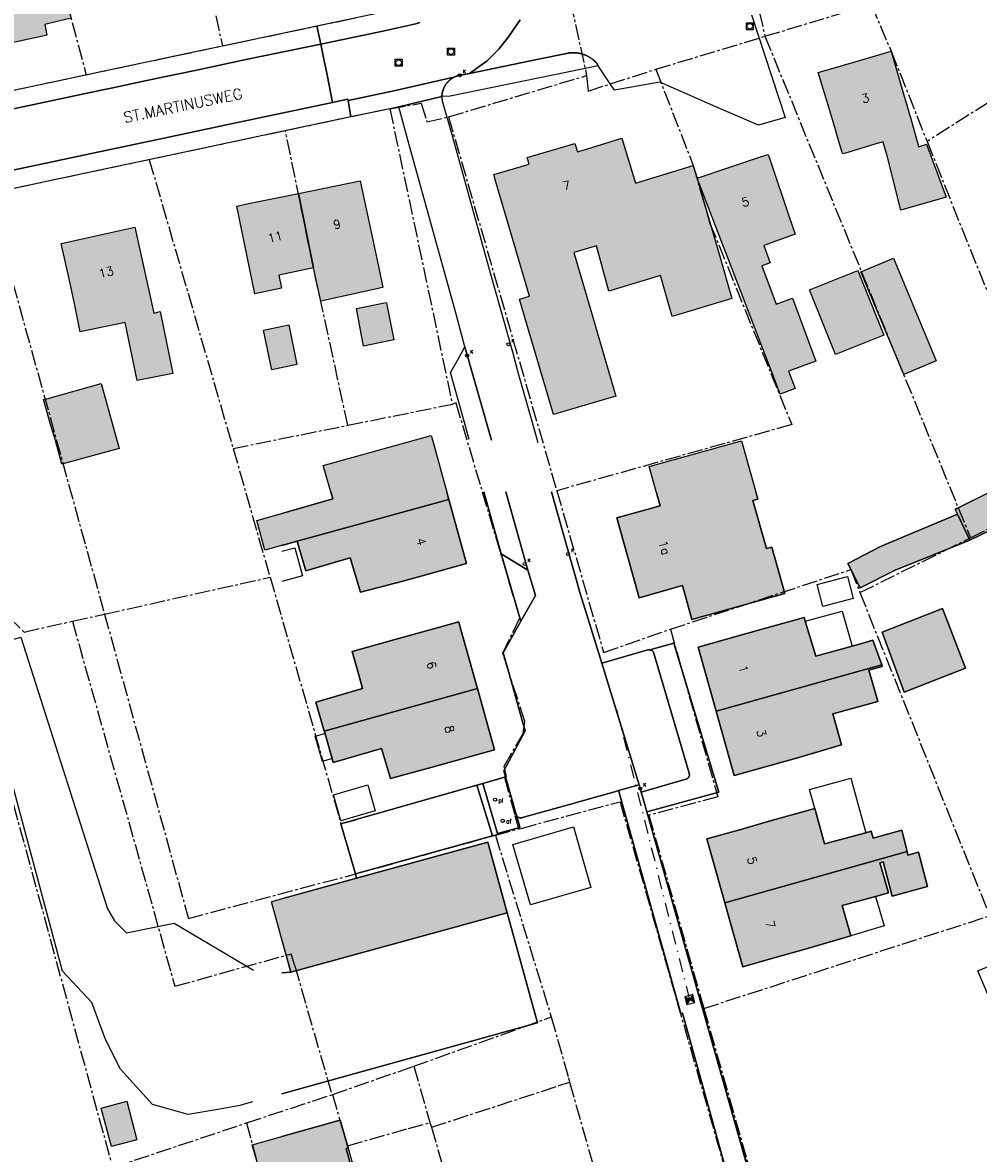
# Model space of a CAD drawing. Header units: metres. Extents: x 202952 to 203755, y 348959 to 349702.
# Tile 16 of 91: x 203096 to 203184, y 349399 to 349503. Entities that reach past the tile are written whole.
import ezdxf
from ezdxf.enums import TextEntityAlignment as Align

# ---------------------------------------------------------------- set-up
doc = ezdxf.new("R2010")
doc.units = ezdxf.units.M
doc.linetypes.add('1-200 CENTER', pattern=[4.28625, 2.8575, -0.47625, 0.47625, -0.47625])
doc.linetypes.add('1-200 DASHDOT', pattern=[2.54, 1.27, -0.635, 0, -0.635])
for name, color, linetype in [('bgt.onbegroeidterreindeel', 252, 'Continuous'), ('PH-BEST-AFVALBAK', 4, 'Continuous'), ('PH-BEST-BEBOUWING', 1, 'Continuous'), ('PH-BEST-BEBOUWING-ARCERING', 254, 'Continuous'), ('PH-BEST-BEGROEIIING', 252, 'Continuous'), ('PH-BEST-HUISNUMMER', 7, 'Continuous'), ('PH-BEST-KADASTRALE-GRENS', 240, '1-200 CENTER'), ('PH-BEST-KOLK', 8, 'Continuous'), ('PH-BEST-PAAL', 6, 'Continuous'), ('PH-BEST-PUT-HANDHAVEN', 84, 'Continuous'), ('PH-BEST-RIO-HANDHAVEN-GEMENGD', 44, '1-200 DASHDOT'), ('PH-BEST-STRAATNAAM-RIOLERING', 7, 'Continuous'), ('PH-BEST-WEGDEEL', 254, 'Continuous')]:
    doc.layers.add(name, color=color, linetype=linetype)
doc.styles.add('RDL_MAATVOERING', font='romans.shx')
doc.styles.add('ROMANS', font='romans.shx')

# ---------------------------------------------------------------- blocks, each defined once
blk = doc.blocks.new('*U35')
blk.add_circle((0, 0), 0.142)
at = {"ltscale": 0.05, "style": 'ROMANS'}
blk.add_text('K', height=0.3, dxfattribs=at).set_placement((0.28, 0.19))
blk = doc.blocks.new('Afvalbak')
blk.add_circle((0, 0), 0.15)
at = {"style": 'RDL_MAATVOERING'}
blk.add_text('af', height=0.4, dxfattribs=at).set_placement((0.3, -0.25))
blk = doc.blocks.new('Afzetpaal')
blk.add_circle((0, 0), 0.15)
at = {"style": 'RDL_MAATVOERING'}
blk.add_text('pl', height=0.4, dxfattribs=at).set_placement((0.3, -0.25))
blk = doc.blocks.new('Putdeksel')
for p, q in [((-0.32, 0.32), (0.32, 0.32)), ((-0.32, -0.32), (-0.32, 0.32)), ((0.32, 0.32), (0.32, -0.32)), ((0.32, -0.32), (-0.32, -0.32))]:
    blk.add_line(p, q)
blk.add_circle((0, 0), 0.26)
blk = doc.blocks.new('*U12')
h = blk.add_hatch(color=256)
h.paths.add_polyline_path([(0, 0), (-0.375, 0.375), (-0.375, -0.375)])
h.paths.add_polyline_path([(0.375, 0.375), (0, 0), (0.375, -0.375)])
for p, q in [((-0.375, -0.375), (0.375, 0.375)), ((-0.375, 0.375), (0.375, -0.375))]:
    blk.add_line(p, q)
blk.add_lwpolyline([(-0.375, -0.375), (0.375, -0.375), (0.375, 0.375), (-0.375, 0.375)], close=True)

msp = doc.modelspace()

# ---------------------------------------------------------------- hatches: boundary and pattern name
at = {"layer": 'PH-BEST-BEBOUWING-ARCERING'}
for points in [[(203089.16, 349506.41), (203088.81, 349508.01), (203089.15, 349508.08), (203088.67, 349510.22), (203088.37, 349511.58), (203092.37, 349512.44), (203093.1, 349509.23), (203096.11, 349509.88), (203098.72, 349510.45), (203100.49, 349503.78), (203100.11, 349503.69), (203098.05, 349503.22), (203098.26, 349502.22), (203097.72, 349502.1), (203090.42, 349500.54)], [(203175.6, 349492.36), (203175.14, 349492.22), (203172.13, 349491.32), (203171.87, 349491.24), (203171.83, 349491.38), (203171.52, 349492.39), (203171.2, 349493.46), (203171.04, 349493.99), (203170.91, 349494.42), (203170.74, 349495), (203170.51, 349495.75), (203169.6, 349498.77), (203173.84, 349500), (203176.36, 349500.73), (203176.55, 349500.06), (203176.57, 349500), (203177.07, 349498.27), (203177.47, 349496.89), (203177.77, 349495.86), (203178.03, 349494.97), (203178.13, 349494.61), (203178.84, 349492.06), (203178.88, 349491.9), (203179.61, 349492.13), (203181.45, 349487.24), (203177.26, 349486.05), (203175.98, 349491.07), (203175.64, 349492.2)], [(203139.76, 349488.75), (203139.6, 349489.33), (203142.86, 349490.29), (203142.68, 349490.9), (203147.1, 349492.2), (203147.34, 349491.44), (203148.17, 349491.69), (203151.44, 349492.69), (203152.7, 349488.55), (203158.04, 349490.18), (203158.4, 349488.99), (203159.15, 349486.42), (203160.47, 349481.89), (203161.6, 349477.87), (203156.08, 349476.2), (203155.02, 349480), (203150.23, 349478.56), (203149.08, 349482.73), (203146.99, 349482.13), (203148.5, 349476.97), (203150.87, 349468.84), (203145.11, 349467.15), (203145.05, 349467.34), (203143.52, 349472.56), (203142.48, 349476.11), (203141.98, 349477.8), (203142.9, 349478.07)], [(203158.4, 349488.99), (203164.27, 349490.96), (203164.97, 349491.2), (203165.15, 349490.66), (203165.18, 349490.56), (203166.88, 349485.51), (203167.46, 349483.83), (203164.57, 349482.77), (203165.17, 349481.16), (203164.4, 349480.88), (203165.71, 349477.34), (203167.22, 349477.9), (203169.38, 349472.08), (203166.86, 349471.16), (203167.46, 349469.55), (203166.08, 349469.01), (203165.47, 349470.64), (203161.15, 349481.87), (203160.97, 349482.33), (203159.33, 349486.58)], [(203122.93, 349480.7), (203121.52, 349487.59), (203127.22, 349488.75), (203128.98, 349480.56), (203129.34, 349478.87), (203123.59, 349477.63)], [(203117.02, 349480.54), (203115.82, 349486.42), (203116.89, 349486.64), (203121.52, 349487.59), (203122.93, 349480.7), (203119.71, 349480.02), (203119.97, 349478.83), (203117.48, 349478.3)], [(203100.88, 349477.1), (203100.31, 349479.68), (203099.58, 349482.96), (203101.67, 349483.42), (203106.38, 349484.47), (203107.68, 349478.61), (203108.15, 349476.51), (203108.72, 349476.65), (203109.89, 349470.94), (203106.62, 349470.27), (203105.51, 349475.66), (203101.34, 349474.79)], [(203176.57, 349481.59), (203180.52, 349472.11), (203177.51, 349470.85), (203173.56, 349480.34)], [(203168.8, 349478.66), (203173.27, 349480.46), (203175.68, 349474.49), (203171.2, 349472.69)], [(203126.9, 349476.94), (203129.33, 349477.43), (203129.66, 349477.5), (203129.73, 349477.13), (203130.36, 349474.04), (203127.55, 349473.47)], [(203121.39, 349471.76), (203119.05, 349471.28), (203118.3, 349474.94), (203120.63, 349475.42)], [(203097.94, 349468.52), (203098.24, 349468.59), (203103.27, 349470), (203104.94, 349464), (203099.65, 349462.53), (203099.04, 349464.72), (203098.6, 349466.2)], [(203133.91, 349464.8), (203133.8, 349465.2), (203123.81, 349462.43), (203124.71, 349459.34), (203120.62, 349458.16), (203117.69, 349457.34), (203118.43, 349454.6), (203121.42, 349455.41), (203135.43, 349459.28)], [(203163.54, 349459.18), (203164.02, 349459.31), (203162.52, 349464.7), (203153.97, 349462.32), (203154.98, 349458.69), (203150.99, 349457.58), (203153.04, 349450.19), (203157.05, 349451.31), (203157.92, 349448.19), (203166.5, 349450.58), (203165.31, 349454.87), (203164.82, 349454.73)], [(203192.03, 349460.77), (203191.16, 349462.64), (203185.89, 349460.17), (203182.42, 349458.43), (203182.27, 349458.36), (203182.48, 349457.92), (203183.62, 349455.52), (203192.47, 349459.79)], [(203183.62, 349455.52), (203182.48, 349457.92), (203175.36, 349454.93), (203172.34, 349453.35), (203173.48, 349451.1), (203176.73, 349452.74)], [(203160.16, 349439.69), (203158.5, 349445.63), (203164.28, 349447.24), (203168.29, 349448.37), (203168.4, 349448.02), (203169.37, 349444.8), (203173.63, 349445.96), (203174.65, 349446.25), (203175.48, 349443.97)], [(203167.6, 349435.36), (203161.82, 349433.75), (203160.41, 349438.79), (203160.16, 349439.69), (203175.48, 349443.97), (203175.52, 349443.84), (203174.3, 349443.5), (203175.03, 349440.93), (203175.13, 349440.59), (203170.94, 349439.45), (203171.75, 349436.57)], [(203139.05, 349427.57), (203126.9, 349424.24), (203119.29, 349422.15), (203119.02, 349422.07), (203120.81, 349415.56), (203140.84, 349421.06)], [(203104.22, 349399.43), (203103.27, 349402.99), (203105.64, 349403.62), (203106.59, 349400.06)], [(203126.78, 349396.22), (203125.93, 349399.26), (203126.12, 349399.31), (203125.37, 349401.87), (203125.27, 349401.84), (203117.24, 349399.6), (203117.88, 349397.34), (203125.77, 349368.42), (203133.01, 349341.93), (203134.65, 349336.16), (203140.15, 349337.72), (203142.35, 349338.35), (203142.53, 349338.4), (203140.32, 349346.04), (203140.7, 349346.18), (203139.36, 349353.41), (203138.09, 349358.95), (203137.74, 349358.89), (203134.4, 349370.71), (203132.99, 349375.76), (203129.77, 349386.81), (203129.43, 349386.72)]]:
    msp.add_hatch(color=256, dxfattribs=at).paths.add_polyline_path(points)
msp.add_hatch(color=256, dxfattribs=at).paths.add_polyline_path([(203131.29, 349451.76), (203127.25, 349450.72), (203126.32, 349453.87), (203122.22, 349452.68), (203121.45, 349455.31), (203121.42, 349455.41), (203135.43, 349459.28), (203137.07, 349453.36)], flags=17)
h = msp.add_hatch(color=256, dxfattribs=at)
h.paths.add_polyline_path([(203167.6, 349435.36), (203161.82, 349433.75), (203160.41, 349438.79), (203160.16, 349439.69), (203175.48, 349443.97), (203175.52, 349443.84), (203174.3, 349443.5), (203175.03, 349440.93), (203175.13, 349440.59), (203170.94, 349439.45), (203171.75, 349436.57)], flags=16)
h.paths.add_polyline_path([(203181.09, 349449.18), (203183.23, 349443.67), (203177.55, 349441.47), (203175.52, 349447.02)], flags=17)
h = msp.add_hatch(color=256, dxfattribs=at)
h.paths.add_polyline_path([(203123.91, 349437.84), (203123.12, 349440.53), (203127.46, 349441.79), (203126.98, 349443.48), (203126.49, 349445.21), (203130.57, 349446.36), (203136.35, 349447.97), (203136.49, 349447.47), (203137.93, 349442.31), (203138.08, 349441.8)], flags=17)
h.paths.add_polyline_path([(203133.88, 349434.51), (203130.03, 349433.47), (203129.2, 349436.26), (203124.75, 349434.96), (203123.92, 349437.82), (203123.91, 349437.84), (203138.08, 349441.8), (203139.66, 349436.12)], flags=16)
h = msp.add_hatch(color=256, dxfattribs=at)
h.paths.add_polyline_path([(203160.97, 349421.97), (203159.3, 349427.88), (203162.22, 349428.7), (203165.07, 349429.51), (203169.28, 349430.7), (203169.43, 349430.15), (203170.19, 349427.42), (203174.02, 349428.45), (203174.51, 349428.59), (203174.68, 349427.96), (203177.33, 349428.7), (203177.82, 349426.73)], flags=16)
h.paths.add_polyline_path([(203177.82, 349426.73), (203177.9, 349426.39), (203178.87, 349426.66), (203179.7, 349423.48), (203176.45, 349422.58), (203175.62, 349425.77), (203175.31, 349425.68), (203175.61, 349424.62), (203176.09, 349422.88), (203174.91, 349422.56), (203171.81, 349421.71), (203172.61, 349418.92), (203168.41, 349417.69), (203164.97, 349416.72), (203162.64, 349416.06), (203161.5, 349420.1), (203160.97, 349421.97)], flags=17)

# ---------------------------------------------------------------- linework, layer by layer
at = {"layer": 'bgt.onbegroeidterreindeel'}
for points in [[(203138.67, 349460), (203140.29, 349454.25), (203142.01, 349448.32), (203142.11, 349448.03), (203140.45, 349445.09), (203140.97, 349443.28), (203142.23, 349438.85), (203142.51, 349437.89), (203140.52, 349434.17), (203140.58, 349433.95), (203140.68, 349433.61), (203138.59, 349433.02), (203138.03, 349432.86), (203125.46, 349429.27), (203126.79, 349424.64), (203126.9, 349424.24), (203120, 349422.34)], [(203124.52, 349460), (203124.71, 349459.34), (203120.62, 349458.16), (203120, 349457.98)], [(203120, 349455.03), (203121.42, 349455.41), (203121.45, 349455.31), (203122.22, 349452.68), (203126.32, 349453.87), (203127.25, 349450.72), (203131.29, 349451.76), (203137.07, 349453.36), (203135.43, 349459.28), (203135.24, 349460)], [(203163.47, 349396.11), (203158.89, 349412.21), (203154.82, 349426.6), (203153.75, 349430.38), (203160.42, 349432.21), (203156.24, 349445.99), (203154.04, 349445.38), (203154, 349445.38), (203153.97, 349445.38), (203153.94, 349445.38), (203153.9, 349445.38), (203153.87, 349445.37), (203153.84, 349445.37), (203149.58, 349444.14), (203148.05, 349449.09), (203147.56, 349450.68), (203147.22, 349451.9), (203146.67, 349453.85), (203144.94, 349460)], [(203154.61, 349460), (203154.98, 349458.69), (203150.99, 349457.58), (203153.04, 349450.19), (203157.05, 349451.31), (203157.92, 349448.19), (203166.5, 349450.58), (203165.31, 349454.87), (203164.82, 349454.73), (203163.54, 349459.18), (203164.02, 349459.31), (203163.83, 349460)], [(203185.55, 349460), (203182.42, 349458.43), (203182.27, 349458.36), (203182.48, 349457.92), (203175.36, 349454.93), (203172.34, 349453.35), (203173.48, 349451.1), (203176.73, 349452.74), (203183.62, 349455.52), (203192.47, 349459.79), (203192.38, 349460)], [(203120, 349404.31), (203143.64, 349410.86), (203140.84, 349421.06), (203139.05, 349427.57), (203126.9, 349424.24), (203126.79, 349424.64), (203139.48, 349428.16), (203139.59, 349428.19), (203139.74, 349428.23), (203139.97, 349428.29), (203139.95, 349428.37), (203142.01, 349428.94), (203141.9, 349429.33), (203141.87, 349429.43), (203141.66, 349430.15), (203141.67, 349430.12), (203141.68, 349430.1), (203141.69, 349430.07), (203141.71, 349430.04), (203141.72, 349430.01), (203141.74, 349429.99), (203141.76, 349429.96), (203141.78, 349429.94), (203141.8, 349429.92), (203141.83, 349429.9), (203141.85, 349429.88), (203141.88, 349429.87), (203141.91, 349429.86), (203141.94, 349429.85), (203141.97, 349429.84), (203142, 349429.83), (203142.03, 349429.82), (203142.06, 349429.82), (203142.09, 349429.82), (203142.12, 349429.82), (203142.15, 349429.83), (203142.18, 349429.83), (203142.21, 349429.84), (203142.24, 349429.85), (203146.6, 349431.08), (203149.42, 349431.87), (203150.68, 349432.22), (203151.14, 349432.35), (203151.22, 349432.06), (203151.96, 349429.39), (203156.89, 349411.73), (203157.05, 349411.76), (203159.26, 349403.78), (203166.39, 349377.95)], [(203120, 349418.51), (203120.81, 349415.56), (203120, 349415.49)], [(203126.78, 349396.22), (203125.93, 349399.26), (203126.12, 349399.31), (203125.37, 349401.87), (203125.27, 349401.84), (203120, 349400.37)]]:
    msp.add_lwpolyline(points, dxfattribs=at)
for points in [[(203160.16, 349439.69), (203160.41, 349438.79), (203161.82, 349433.75), (203167.6, 349435.36), (203171.75, 349436.57), (203170.94, 349439.45), (203175.13, 349440.59), (203175.03, 349440.93), (203174.3, 349443.5), (203175.52, 349443.84), (203175.48, 349443.97), (203174.65, 349446.25), (203173.63, 349445.96), (203169.37, 349444.8), (203168.4, 349448.02), (203168.29, 349448.37), (203164.28, 349447.24), (203158.5, 349445.63), (203160.16, 349439.69)], [(203181.09, 349449.18), (203175.52, 349447.02), (203177.55, 349441.47), (203183.23, 349443.67), (203181.09, 349449.18)], [(203123.91, 349437.84), (203123.92, 349437.82), (203124.75, 349434.96), (203129.2, 349436.26), (203130.03, 349433.47), (203133.88, 349434.51), (203139.66, 349436.12), (203138.08, 349441.8), (203137.93, 349442.31), (203136.49, 349447.47), (203136.35, 349447.97), (203130.57, 349446.36), (203126.49, 349445.21), (203126.98, 349443.48), (203127.46, 349441.79), (203123.12, 349440.53), (203123.91, 349437.84)], [(203160.97, 349421.97), (203161.5, 349420.1), (203162.64, 349416.06), (203164.97, 349416.72), (203168.41, 349417.69), (203172.61, 349418.92), (203171.81, 349421.71), (203174.91, 349422.56), (203176.09, 349422.88), (203175.61, 349424.62), (203175.31, 349425.68), (203175.62, 349425.77), (203176.45, 349422.58), (203179.7, 349423.48), (203178.87, 349426.66), (203177.9, 349426.39), (203177.82, 349426.73), (203177.33, 349428.7), (203174.68, 349427.96), (203174.51, 349428.59), (203174.02, 349428.45), (203170.19, 349427.42), (203169.43, 349430.15), (203169.28, 349430.7), (203165.07, 349429.51), (203162.22, 349428.7), (203159.3, 349427.88), (203160.97, 349421.97)]]:
    msp.add_lwpolyline(points, close=True, dxfattribs=at)
at = {"layer": 'PH-BEST-BEBOUWING'}
for points in [[(203089.16, 349506.41), (203088.81, 349508.01), (203089.15, 349508.08), (203088.67, 349510.22), (203088.37, 349511.58), (203092.37, 349512.44), (203093.1, 349509.23), (203096.11, 349509.88), (203098.72, 349510.45), (203100.49, 349503.78), (203100.11, 349503.69), (203098.05, 349503.22), (203098.26, 349502.22), (203097.72, 349502.1), (203090.42, 349500.54), (203089.16, 349506.41)], [(203175.6, 349492.36), (203175.14, 349492.22), (203172.13, 349491.32), (203171.87, 349491.24), (203171.83, 349491.38), (203171.52, 349492.39), (203171.2, 349493.46), (203171.04, 349493.99), (203170.91, 349494.42), (203170.74, 349495), (203170.51, 349495.75), (203169.6, 349498.77), (203173.84, 349500), (203176.36, 349500.73), (203176.55, 349500.06), (203176.57, 349500), (203177.07, 349498.27), (203177.47, 349496.89), (203177.77, 349495.86), (203178.03, 349494.97), (203178.13, 349494.61), (203178.84, 349492.06), (203178.88, 349491.9), (203179.61, 349492.13), (203181.45, 349487.24), (203177.26, 349486.05), (203175.98, 349491.07), (203175.64, 349492.2), (203175.6, 349492.36)], [(203139.76, 349488.75), (203139.6, 349489.33), (203142.86, 349490.29), (203142.68, 349490.9), (203147.1, 349492.2), (203147.34, 349491.44), (203148.17, 349491.69), (203151.44, 349492.69), (203152.7, 349488.55), (203158.04, 349490.18), (203158.4, 349488.99), (203159.15, 349486.42), (203160.47, 349481.89), (203161.6, 349477.87), (203156.08, 349476.2), (203155.02, 349480), (203150.23, 349478.56), (203149.08, 349482.73), (203146.99, 349482.13), (203148.5, 349476.97), (203150.87, 349468.84), (203145.11, 349467.15), (203145.05, 349467.34), (203143.52, 349472.56), (203142.48, 349476.11), (203141.98, 349477.8), (203142.9, 349478.07), (203139.76, 349488.75)], [(203158.4, 349488.99), (203164.27, 349490.96), (203164.97, 349491.2), (203165.15, 349490.66), (203165.18, 349490.56), (203166.88, 349485.51), (203167.46, 349483.83), (203164.57, 349482.77), (203165.17, 349481.16), (203164.4, 349480.88), (203165.71, 349477.34), (203167.22, 349477.9), (203169.38, 349472.08), (203166.86, 349471.16), (203167.46, 349469.55), (203166.08, 349469.01), (203165.47, 349470.64), (203161.15, 349481.87), (203160.97, 349482.33), (203159.33, 349486.58), (203158.4, 349488.99)], [(203122.93, 349480.7), (203121.52, 349487.59), (203127.22, 349488.75), (203128.98, 349480.56), (203129.34, 349478.87), (203123.59, 349477.63), (203122.93, 349480.7)], [(203117.02, 349480.54), (203115.82, 349486.42), (203116.89, 349486.64), (203121.52, 349487.59), (203122.93, 349480.7), (203119.71, 349480.02), (203119.97, 349478.83), (203117.48, 349478.3), (203117.02, 349480.54)], [(203100.88, 349477.1), (203100.31, 349479.68), (203099.58, 349482.96), (203101.67, 349483.42), (203106.38, 349484.47), (203107.68, 349478.61), (203108.15, 349476.51), (203108.72, 349476.65), (203109.89, 349470.94), (203106.62, 349470.27), (203105.51, 349475.66), (203101.34, 349474.79), (203100.88, 349477.1)], [(203176.57, 349481.59), (203180.52, 349472.11), (203177.51, 349470.85), (203173.56, 349480.34), (203176.57, 349481.59)], [(203168.8, 349478.66), (203173.27, 349480.46), (203175.68, 349474.49), (203171.2, 349472.69), (203168.8, 349478.66)], [(203126.9, 349476.94), (203129.33, 349477.43), (203129.66, 349477.5), (203129.73, 349477.13), (203130.36, 349474.04), (203127.55, 349473.47), (203126.9, 349476.94)], [(203121.39, 349471.76), (203119.05, 349471.28), (203118.3, 349474.94), (203120.63, 349475.42), (203121.39, 349471.76)], [(203097.94, 349468.52), (203098.24, 349468.59), (203103.27, 349470), (203104.94, 349464), (203099.65, 349462.53), (203099.04, 349464.72), (203098.6, 349466.2), (203097.94, 349468.52)], [(203121.42, 349455.41), (203118.43, 349454.6), (203117.69, 349457.34), (203120.62, 349458.16), (203124.71, 349459.34), (203123.81, 349462.43), (203133.8, 349465.2), (203133.91, 349464.8), (203135.43, 349459.28), (203121.42, 349455.41)], [(203164.82, 349454.73), (203165.31, 349454.87), (203166.5, 349450.58), (203157.92, 349448.19), (203157.05, 349451.31), (203153.04, 349450.19), (203150.99, 349457.58), (203154.98, 349458.69), (203153.97, 349462.32), (203162.52, 349464.7), (203164.02, 349459.31), (203163.54, 349459.18), (203164.82, 349454.73)], [(203183.62, 349455.52), (203182.48, 349457.92), (203182.27, 349458.36), (203182.42, 349458.43), (203185.89, 349460.17), (203191.16, 349462.64), (203192.03, 349460.77), (203192.47, 349459.79), (203183.62, 349455.52)], [(203131.29, 349451.76), (203127.25, 349450.72), (203126.32, 349453.87), (203122.22, 349452.68), (203121.45, 349455.31), (203121.42, 349455.41), (203135.43, 349459.28), (203137.07, 349453.36), (203131.29, 349451.76)], [(203183.62, 349455.52), (203176.73, 349452.74), (203173.48, 349451.1), (203172.34, 349453.35), (203175.36, 349454.93), (203182.48, 349457.92), (203183.62, 349455.52)], [(203172.85, 349450.11), (203170.03, 349449.38), (203169.5, 349451.42), (203172.32, 349452.15), (203172.85, 349450.11)], [(203160.16, 349439.69), (203158.5, 349445.63), (203164.28, 349447.24), (203168.29, 349448.37), (203168.4, 349448.02), (203169.37, 349444.8), (203173.63, 349445.96), (203174.65, 349446.25), (203175.48, 349443.97), (203160.16, 349439.69)], [(203172.74, 349445.72), (203169.37, 349444.8), (203168.4, 349448.02), (203171.83, 349448.95), (203172.74, 349445.72)], [(203181.09, 349449.18), (203183.23, 349443.67), (203177.55, 349441.47), (203175.52, 349447.02), (203181.09, 349449.18)], [(203123.91, 349437.84), (203123.12, 349440.53), (203127.46, 349441.79), (203126.98, 349443.48), (203126.49, 349445.21), (203130.57, 349446.36), (203136.35, 349447.97), (203136.49, 349447.47), (203137.93, 349442.31), (203138.08, 349441.8), (203123.91, 349437.84)], [(203167.6, 349435.36), (203161.82, 349433.75), (203160.41, 349438.79), (203160.16, 349439.69), (203175.48, 349443.97), (203175.52, 349443.84), (203174.3, 349443.5), (203175.03, 349440.93), (203175.13, 349440.59), (203170.94, 349439.45), (203171.75, 349436.57), (203167.6, 349435.36)], [(203133.88, 349434.51), (203130.03, 349433.47), (203129.2, 349436.26), (203124.75, 349434.96), (203123.92, 349437.82), (203123.91, 349437.84), (203138.08, 349441.8), (203139.66, 349436.12), (203133.88, 349434.51)], [(203123.97, 349437.64), (203124.65, 349435.31), (203123.75, 349435.05), (203123.07, 349437.38), (203123.97, 349437.64)], [(203128.62, 349430.47), (203125.45, 349429.56), (203124.76, 349431.96), (203127.93, 349432.87), (203128.62, 349430.47)], [(203174.02, 349428.45), (203170.19, 349427.42), (203169.43, 349430.15), (203169.28, 349430.7), (203168.8, 349432.45), (203172.61, 349433.51), (203174.02, 349428.45)], [(203160.97, 349421.97), (203159.3, 349427.88), (203162.22, 349428.7), (203165.07, 349429.51), (203169.28, 349430.7), (203169.43, 349430.15), (203170.19, 349427.42), (203174.02, 349428.45), (203174.51, 349428.59), (203174.68, 349427.96), (203177.33, 349428.7), (203177.82, 349426.73), (203160.97, 349421.97)], [(203142.98, 349421.78), (203141.36, 349427.38), (203146.96, 349429), (203148.58, 349423.4), (203142.98, 349421.78)], [(203120.81, 349415.56), (203119.02, 349422.07), (203119.29, 349422.15), (203126.9, 349424.24), (203139.05, 349427.57), (203140.84, 349421.06), (203120.81, 349415.56)], [(203177.82, 349426.73), (203177.9, 349426.39), (203178.87, 349426.66), (203179.7, 349423.48), (203176.45, 349422.58), (203175.62, 349425.77), (203175.31, 349425.68), (203175.61, 349424.62), (203176.09, 349422.88), (203174.91, 349422.56), (203171.81, 349421.71), (203172.61, 349418.92), (203168.41, 349417.69), (203164.97, 349416.72), (203162.64, 349416.06), (203161.5, 349420.1), (203160.97, 349421.97), (203177.82, 349426.73)], [(203172.61, 349418.92), (203171.81, 349421.71), (203174.91, 349422.56), (203175.71, 349419.84), (203172.61, 349418.92)], [(203186.56, 349410.51), (203184.38, 349415.67), (203186.81, 349416.7), (203189, 349411.54), (203186.56, 349410.51)], [(203104.22, 349399.43), (203103.27, 349402.99), (203105.64, 349403.62), (203106.59, 349400.06), (203104.22, 349399.43)], [(203117.24, 349399.6), (203125.27, 349401.84), (203125.37, 349401.87), (203126.12, 349399.31), (203125.93, 349399.26), (203126.78, 349396.22), (203129.43, 349386.72), (203129.77, 349386.81), (203132.99, 349375.76), (203134.4, 349370.71), (203137.74, 349358.89), (203138.09, 349358.95), (203139.36, 349353.41), (203140.7, 349346.18), (203140.32, 349346.04), (203142.53, 349338.4), (203142.35, 349338.35), (203140.15, 349337.72), (203134.65, 349336.16), (203133.01, 349341.93), (203125.77, 349368.42), (203117.88, 349397.34), (203117.24, 349399.6)]]:
    msp.add_lwpolyline(points, close=True, dxfattribs=at)
msp.add_lwpolyline([(203120, 349454.49), (203121.18, 349454.82), (203121.89, 349452.22), (203120, 349451.7)], dxfattribs=at)
at = {"layer": 'PH-BEST-BEGROEIIING'}
for points in [[(203142.11, 349448.03), (203142.01, 349448.32), (203140.29, 349454.25), (203142.75, 349452.74), (203143.44, 349450.39), (203142.11, 349448.03)], [(203126.79, 349424.64), (203125.46, 349429.27), (203138.03, 349432.86), (203139.48, 349428.16), (203126.79, 349424.64)], [(203139.95, 349428.37), (203139.97, 349428.29), (203139.74, 349428.23), (203139.59, 349428.19), (203139.48, 349428.16), (203138.03, 349432.86), (203138.59, 349433.02), (203139.95, 349428.37)]]:
    msp.add_lwpolyline(points, close=True, dxfattribs=at)
at = {"layer": 'PH-BEST-KADASTRALE-GRENS', "ltscale": 0.5}
for p, q in [((203109.7, 349522.84), (203114.49, 349501.23)), ((203096.18, 349519.98), (203101.88, 349498.56)), ((203146.69, 349505.29), (203148.18, 349498.49)), ((203164.68, 349502.12), (203174.49, 349505.08)), ((203114.49, 349501.23), (203127.02, 349503.87)), ((203164.15, 349504.41), (203164.68, 349502.12)), ((203154.58, 349499.07), (203164.68, 349502.12)), ((203164.68, 349502.12), (203183.69, 349455.73)), ((203101.88, 349498.56), (203114.49, 349501.23)), ((203089.78, 349496), (203101.88, 349498.56)), ((203135.41, 349494.67), (203148.18, 349498.49)), ((203188.97, 349498.31), (203179.67, 349492.39)), ((203129.98, 349495.42), (203126.38, 349494.66)), ((203129.98, 349495.42), (203135.76, 349468.09)), ((203126.38, 349494.66), (203120.33, 349493.38)), ((203135.41, 349494.67), (203145.42, 349460.09)), ((203120.33, 349493.38), (203107.73, 349490.7)), ((203179.67, 349492.39), (203185.38, 349478.14)), ((203107.73, 349490.7), (203092.83, 349487.54)), ((203107.73, 349490.7), (203115.48, 349464)), ((203092.83, 349487.54), (203103.59, 349448.68)), ((203126.09, 349466.14), (203135.76, 349468.09)), ((203115.48, 349464), (203126.09, 349466.14)), ((203167.15, 349466.2), (203145.42, 349460.09)), ((203115.48, 349464), (203118.9, 349452.08)), ((203183.69, 349455.73), (203191.52, 349459.6)), ((203173.46, 349450.67), (203183.69, 349455.73)), ((203155.93, 349447.28), (203172.61, 349452.79)), ((203155.93, 349447.28), (203172.61, 349452.79)), ((203172.61, 349452.79), (203173.46, 349450.67)), ((203103.59, 349448.68), (203118.9, 349452.08)), ((203118.9, 349452.08), (203125.46, 349429.27)), ((203173.46, 349450.67), (203185.46, 349420.77)), ((203100.62, 349448.02), (203103.59, 349448.68)), ((203125.46, 349429.27), (203140.57, 349433.58)), ((203125.46, 349429.27), (203140.57, 349433.58)), ((203140.57, 349433.58), (203140.78, 349433.64)), ((203140.57, 349433.58), (203141.56, 349430.03)), ((203141.91, 349428.8), (203141.56, 349430.03)), ((203125.46, 349429.27), (203126.79, 349424.64)), ((203125.46, 349429.27), (203126.79, 349424.64)), ((203139.74, 349428.22), (203141.91, 349428.8)), ((203141.91, 349428.8), (203142.15, 349428.86)), ((203126.79, 349424.64), (203139.74, 349428.22)), ((203126.79, 349424.64), (203139.74, 349428.22)), ((203139.74, 349428.22), (203144.91, 349411.41)), ((203159.03, 349412.2), (203185.46, 349420.77)), ((203121.18, 349416.13), (203120.86, 349417.26)), ((203121.18, 349416.13), (203120.86, 349417.26)), ((203121.18, 349416.13), (203124.62, 349404.22)), ((203121.18, 349416.13), (203124.62, 349404.22)), ((203159.03, 349412.2), (203177.17, 349348.35)), ((203132.19, 349406.85), (203144.91, 349411.41)), ((203132.19, 349406.85), (203144.91, 349411.41)), ((203144.91, 349411.41), (203146.5, 349405.78)), ((203124.67, 349404.24), (203132.19, 349406.85)), ((203124.67, 349404.24), (203132.19, 349406.85)), ((203132.19, 349406.85), (203133.69, 349401.65)), ((203132.19, 349406.85), (203133.69, 349401.65)), ((203145.64, 349405.06), (203146.61, 349405.38)), ((203146.5, 349405.78), (203146.61, 349405.38)), ((203146.61, 349405.38), (203155.41, 349374.15)), ((203124.62, 349404.22), (203124.67, 349404.24)), ((203124.62, 349404.22), (203124.67, 349404.24)), ((203124.67, 349404.24), (203126.06, 349399.49)), ((203124.67, 349404.24), (203126.06, 349399.49)), ((203133.82, 349401.21), (203145.64, 349405.06)), ((203133.82, 349401.21), (203145.64, 349405.06)), ((203116.73, 349401.62), (203124.62, 349404.22)), ((203104.33, 349397.48), (203116.73, 349401.62)), ((203131.69, 349401.09), (203133.69, 349401.65)), ((203131.69, 349401.09), (203133.69, 349401.65)), ((203133.69, 349401.65), (203133.76, 349401.41)), ((203133.69, 349401.65), (203133.76, 349401.41)), ((203133.76, 349401.41), (203133.82, 349401.21)), ((203133.76, 349401.41), (203133.82, 349401.21)), ((203126.06, 349399.49), (203131.69, 349401.09)), ((203126.06, 349399.49), (203131.69, 349401.09)), ((203126.06, 349399.49), (203126.26, 349398.8)), ((203126.06, 349399.49), (203126.26, 349398.8))]:
    msp.add_line(p, q, dxfattribs=at)
for points in [[(203174.49, 349505.08), (203176.36, 349500.73), (203179.67, 349492.39)], [(203148.18, 349498.49), (203148.33, 349497.06), (203154.58, 349499.07)], [(203154.58, 349499.07), (203158.04, 349490.18), (203159.59, 349484.82), (203167.15, 349466.2)], [(203129.98, 349495.42), (203132.89, 349495.93), (203133.4, 349494.21), (203135.41, 349494.67)], [(203126.09, 349466.14), (203122.93, 349480.67), (203120.33, 349493.38)], [(203082.78, 349485.4), (203091.66, 349451.32), (203096.15, 349447.02), (203100.62, 349448.02)], [(203140.78, 349433.64), (203140.56, 349434.61), (203142.3, 349437.61), (203142.47, 349438.73), (203140.42, 349445.06), (203142.01, 349448.32), (203136.11, 349468.21), (203135.76, 349468.09)], [(203145.42, 349460.09), (203149.75, 349445.13), (203155.93, 349447.28)], [(203145.42, 349460.09), (203149.75, 349445.13), (203155.93, 349447.28)], [(203087.56, 349450.42), (203090.06, 349440.91), (203092.35, 349441.37), (203104.33, 349397.48)], [(203103.59, 349448.68), (203111.34, 349420.53), (203126.79, 349424.64)], [(203100.62, 349448.02), (203110.09, 349414.25), (203120.86, 349417.26)], [(203155.93, 349447.28), (203160.31, 349431.77), (203153.95, 349430.08), (203159.03, 349412.2)], [(203155.93, 349447.28), (203160.31, 349431.77), (203153.95, 349430.08), (203159.03, 349412.2)], [(203142.15, 349428.86), (203151.27, 349431.31), (203175.08, 349347.98)], [(203116.73, 349401.62), (203117.88, 349397.34), (203134.68, 349336.05)], [(203133.82, 349401.21), (203144.21, 349365.34), (203145.43, 349361.04)], [(203133.82, 349401.21), (203144.21, 349365.34), (203145.43, 349361.04)], [(203126.26, 349398.8), (203132.99, 349375.76), (203134.4, 349370.71), (203137.74, 349358.89)], [(203126.26, 349398.8), (203132.99, 349375.76), (203134.4, 349370.71), (203137.74, 349358.89)]]:
    msp.add_lwpolyline(points, dxfattribs=at)
at = {"layer": 'PH-BEST-RIO-HANDHAVEN-GEMENGD'}
msp.add_line((203157.73, 349413.02), (203150.95, 349439.94), dxfattribs=at)
at = {"layer": 'PH-BEST-WEGDEEL'}
for points in [[(203132.74, 349503.4), (203132.67, 349503.37), (203132.6, 349503.34), (203132.53, 349503.32), (203132.46, 349503.29), (203132.39, 349503.26), (203129.33, 349502.61), (203123.6, 349501.39), (203123.24, 349503.1), (203123.24, 349503.1), (203134.61, 349505.52)], [(203142.03, 349503.63), (203140.94, 349502.07), (203140.05, 349500.92), (203138.99, 349499.86), (203137.35, 349498.69), (203137.35, 349498.69), (203136.69, 349498.55), (203136.53, 349498.53), (203136.5, 349498.53), (203136.47, 349498.52), (203136.45, 349498.52), (203136.42, 349498.51), (203136.39, 349498.5), (203136.36, 349498.5), (203136.32, 349498.49), (203136.27, 349498.47), (203136.23, 349498.46), (203136.18, 349498.45), (203136.14, 349498.43), (203136.1, 349498.41), (203136.06, 349498.4), (203136.03, 349498.39), (203136, 349498.38), (203135.97, 349498.36), (203135.94, 349498.35), (203135.91, 349498.33), (203130.36, 349497.07), (203126.12, 349496.17), (203126.09, 349496.32), (203124.68, 349496.01), (203124.17, 349498.55), (203123.88, 349500), (203123.6, 349501.39), (203129.33, 349502.61), (203132.39, 349503.26), (203132.46, 349503.29), (203132.53, 349503.32), (203132.6, 349503.34), (203132.67, 349503.37), (203132.74, 349503.4)], [(203163.43, 349504.1), (203166.55, 349494.62), (203164.07, 349493.9), (203160.14, 349495.61), (203154.94, 349497.88), (203150.75, 349497.14), (203150.37, 349497.71), (203149.26, 349499.4), (203149.09, 349499.66), (203149.02, 349499.73), (203148.95, 349499.8), (203148.87, 349499.87), (203148.8, 349499.94), (203148.72, 349500), (203148.69, 349500.03), (203148.65, 349500.05), (203148.62, 349500.08), (203148.58, 349500.1), (203148.55, 349500.12), (203148.51, 349500.15), (203148.48, 349500.17), (203148.44, 349500.19), (203148.4, 349500.21), (203148.37, 349500.23), (203148.33, 349500.25), (203148.29, 349500.27), (203148.26, 349500.29), (203148.22, 349500.31), (203148.18, 349500.33), (203148.14, 349500.35), (203148.1, 349500.36), (203148.06, 349500.38), (203148.02, 349500.4), (203147.98, 349500.41), (203147.95, 349500.43), (203147.9, 349500.44), (203147.86, 349500.45), (203147.82, 349500.47), (203147.78, 349500.48), (203147.74, 349500.49), (203147.7, 349500.5), (203147.66, 349500.51), (203147.62, 349500.52), (203147.58, 349500.53), (203147.54, 349500.54), (203147.5, 349500.55), (203147.45, 349500.56), (203147.41, 349500.56), (203147.37, 349500.57), (203147.33, 349500.58), (203147.29, 349500.58), (203147.25, 349500.59), (203147.2, 349500.59), (203147.16, 349500.59), (203147.12, 349500.6), (203147.08, 349500.6), (203147.03, 349500.6), (203146.99, 349500.6), (203146.95, 349500.6), (203146.91, 349500.6), (203146.86, 349500.6), (203146.82, 349500.6), (203146.78, 349500.6), (203146.74, 349500.59), (203146.7, 349500.59), (203146.65, 349500.59), (203146.61, 349500.58), (203146.57, 349500.58), (203146.53, 349500.57), (203146.49, 349500.56), (203146.45, 349500.55), (203146.4, 349500.55), (203146.36, 349500.54), (203146.32, 349500.53), (203143.74, 349500), (203137.35, 349498.69), (203138.99, 349499.86), (203140.05, 349500.92), (203140.94, 349502.07), (203142.03, 349503.63)], [(203064.2, 349490.56), (203101.71, 349498.53), (203103.23, 349498.85), (203108.52, 349499.98), (203108.63, 349500), (203111.11, 349500.53), (203115.51, 349501.46), (203123.24, 349503.1), (203123.6, 349501.39), (203116.8, 349500), (203111.81, 349498.94), (203109.09, 349498.36), (203107.49, 349498.02), (203104.21, 349497.33), (203103.27, 349497.13), (203064.7, 349488.95)], [(203064.7, 349488.95), (203103.27, 349497.13), (203104.21, 349497.33), (203107.49, 349498.02), (203109.09, 349498.36), (203111.81, 349498.94), (203116.8, 349500), (203123.6, 349501.39), (203123.88, 349500), (203124.17, 349498.55), (203124.68, 349496.01), (203114.73, 349493.9), (203108.79, 349492.64), (203104.69, 349491.77), (203082.73, 349487.12)], [(203139.37, 349464.75), (203136.93, 349473.39), (203136.1, 349476.41), (203131.77, 349492.08), (203130.8, 349495.59), (203134.8, 349496.55), (203134.8, 349496.52), (203134.8, 349496.48), (203134.8, 349496.45), (203134.8, 349496.42), (203134.8, 349496.38), (203134.8, 349496.35), (203134.81, 349496.32), (203134.81, 349496.28), (203134.82, 349496.25), (203134.82, 349496.22), (203134.82, 349496.18), (203134.83, 349496.15), (203135.76, 349492.81), (203139.27, 349480.25), (203141.31, 349472.92), (203141.83, 349471.06), (203143.05, 349466.74), (203143.66, 349464.55)], [(203137.32, 349464.84), (203136.72, 349466.95), (203135.58, 349471.02), (203136.29, 349472.27), (203136.93, 349473.39), (203139.37, 349464.75)], [(203140.7, 349460), (203142.75, 349452.74), (203140.29, 349454.25), (203138.67, 349460)], [(203144.94, 349460), (203146.67, 349453.85), (203147.22, 349451.9), (203147.56, 349450.68), (203148.05, 349449.09), (203149.58, 349444.14), (203153.03, 349432.89), (203151.14, 349432.35), (203150.68, 349432.22), (203149.42, 349431.87), (203146.6, 349431.08), (203142.24, 349429.85), (203142.21, 349429.84), (203142.18, 349429.83), (203142.15, 349429.83), (203142.12, 349429.82), (203142.09, 349429.82), (203142.06, 349429.82), (203142.03, 349429.82), (203142, 349429.83), (203141.97, 349429.84), (203141.94, 349429.85), (203141.91, 349429.86), (203141.88, 349429.87), (203141.85, 349429.88), (203141.83, 349429.9), (203141.8, 349429.92), (203141.78, 349429.94), (203141.76, 349429.96), (203141.74, 349429.99), (203141.72, 349430.01), (203141.71, 349430.04), (203141.69, 349430.07), (203141.68, 349430.1), (203141.67, 349430.12), (203141.66, 349430.15), (203140.68, 349433.61), (203140.58, 349433.95), (203140.52, 349434.17), (203142.51, 349437.89), (203142.23, 349438.85), (203140.97, 349443.28), (203140.45, 349445.09), (203142.11, 349448.03), (203143.44, 349450.39), (203142.75, 349452.74), (203140.7, 349460)], [(203117.27, 349403.56), (203116.09, 349403.23), (203114.26, 349402.9), (203111.33, 349402.39), (203108.02, 349403.33), (203105.07, 349406.58), (203103.67, 349409.34), (203102.41, 349412.74), (203099.69, 349415.65), (203092.93, 349440.86), (203090.72, 349441.22), (203089.66, 349444.76), (203095.84, 349446.54), (203103.87, 349421.42), (203104.51, 349420.29), (203105.61, 349419.19), (203110.03, 349420.1), (203117.37, 349415.73)], [(203166.39, 349377.95), (203159.26, 349403.78), (203157.05, 349411.76), (203156.89, 349411.73), (203151.96, 349429.39), (203151.22, 349432.06), (203151.14, 349432.35), (203153.03, 349432.89), (203153.24, 349432.2), (203153.47, 349431.37), (203153.75, 349430.38), (203154.82, 349426.6), (203158.89, 349412.21), (203169.8, 349373.81)], [(203120, 349415.49), (203120.81, 349415.56), (203140.84, 349421.06), (203143.64, 349410.86), (203120, 349404.31)]]:
    msp.add_lwpolyline(points, dxfattribs=at)
for points in [[(203134.8, 349496.55), (203134.8, 349496.58), (203134.8, 349496.62), (203134.8, 349496.65), (203134.8, 349496.68), (203134.81, 349496.72), (203134.81, 349496.75), (203134.82, 349496.78), (203134.82, 349496.82), (203134.83, 349496.85), (203134.83, 349496.88), (203134.84, 349496.91), (203134.85, 349496.95), (203134.85, 349496.98), (203134.86, 349497.01), (203134.87, 349497.04), (203134.88, 349497.08), (203134.89, 349497.11), (203134.9, 349497.14), (203134.91, 349497.17), (203134.92, 349497.2), (203134.93, 349497.24), (203134.94, 349497.27), (203134.95, 349497.3), (203134.97, 349497.33), (203134.98, 349497.36), (203135, 349497.39), (203135.01, 349497.42), (203135.03, 349497.45), (203135.04, 349497.48), (203135.06, 349497.51), (203135.07, 349497.54), (203135.09, 349497.57), (203135.11, 349497.59), (203135.13, 349497.62), (203135.14, 349497.65), (203135.16, 349497.68), (203135.18, 349497.71), (203135.2, 349497.73), (203135.22, 349497.76), (203135.24, 349497.79), (203135.26, 349497.81), (203135.29, 349497.84), (203135.31, 349497.86), (203135.33, 349497.89), (203135.35, 349497.91), (203135.38, 349497.94), (203135.4, 349497.96), (203135.42, 349497.98), (203135.45, 349498.01), (203135.47, 349498.03), (203135.5, 349498.05), (203135.52, 349498.07), (203135.55, 349498.09), (203135.58, 349498.11), (203135.6, 349498.14), (203135.63, 349498.16), (203135.65, 349498.18), (203135.68, 349498.2), (203135.71, 349498.21), (203135.74, 349498.23), (203135.77, 349498.25), (203135.8, 349498.27), (203135.82, 349498.28), (203135.85, 349498.3), (203135.88, 349498.32), (203135.91, 349498.33), (203135.94, 349498.35), (203135.97, 349498.36), (203136, 349498.38), (203136.03, 349498.39), (203136.06, 349498.4), (203136.1, 349498.41), (203136.14, 349498.43), (203136.18, 349498.45), (203136.23, 349498.46), (203136.27, 349498.47), (203136.32, 349498.49), (203136.36, 349498.5), (203136.39, 349498.5), (203136.42, 349498.51), (203136.45, 349498.52), (203136.47, 349498.52), (203136.5, 349498.53), (203136.53, 349498.53), (203136.69, 349498.55), (203137.35, 349498.69), (203143.74, 349500), (203146.32, 349500.53), (203146.36, 349500.54), (203146.4, 349500.55), (203146.45, 349500.55), (203146.49, 349500.56), (203146.53, 349500.57), (203146.57, 349500.58), (203146.61, 349500.58), (203146.65, 349500.59), (203146.7, 349500.59), (203146.74, 349500.59), (203146.78, 349500.6), (203146.82, 349500.6), (203146.86, 349500.6), (203146.91, 349500.6), (203146.95, 349500.6), (203146.99, 349500.6), (203147.03, 349500.6), (203147.08, 349500.6), (203147.12, 349500.6), (203147.16, 349500.59), (203147.2, 349500.59), (203147.25, 349500.59), (203147.29, 349500.58), (203147.33, 349500.58), (203147.37, 349500.57), (203147.41, 349500.56), (203147.45, 349500.56), (203147.5, 349500.55), (203147.54, 349500.54), (203147.58, 349500.53), (203147.62, 349500.52), (203147.66, 349500.51), (203147.7, 349500.5), (203147.74, 349500.49), (203147.78, 349500.48), (203147.82, 349500.47), (203147.86, 349500.45), (203147.9, 349500.44), (203147.95, 349500.43), (203147.98, 349500.41), (203148.02, 349500.4), (203148.06, 349500.38), (203148.1, 349500.36), (203148.14, 349500.35), (203148.18, 349500.33), (203148.22, 349500.31), (203148.26, 349500.29), (203148.29, 349500.27), (203148.33, 349500.25), (203148.37, 349500.23), (203148.4, 349500.21), (203148.44, 349500.19), (203148.48, 349500.17), (203148.51, 349500.15), (203148.55, 349500.12), (203148.58, 349500.1), (203148.62, 349500.08), (203148.65, 349500.05), (203148.69, 349500.03), (203148.72, 349500), (203148.8, 349499.94), (203148.87, 349499.87), (203148.95, 349499.8), (203149.02, 349499.73), (203149.09, 349499.66), (203149.26, 349499.4), (203147.77, 349499.09), (203135.55, 349496.58), (203134.8, 349496.55)], [(203134.8, 349496.55), (203130.8, 349495.59), (203130.01, 349495.42), (203126.38, 349494.66), (203126.12, 349496.17), (203130.36, 349497.07), (203135.91, 349498.33), (203135.88, 349498.32), (203135.85, 349498.3), (203135.82, 349498.28), (203135.8, 349498.27), (203135.77, 349498.25), (203135.74, 349498.23), (203135.71, 349498.21), (203135.68, 349498.2), (203135.65, 349498.18), (203135.63, 349498.16), (203135.6, 349498.14), (203135.58, 349498.11), (203135.55, 349498.09), (203135.52, 349498.07), (203135.5, 349498.05), (203135.47, 349498.03), (203135.45, 349498.01), (203135.42, 349497.98), (203135.4, 349497.96), (203135.38, 349497.94), (203135.35, 349497.91), (203135.33, 349497.89), (203135.31, 349497.86), (203135.29, 349497.84), (203135.26, 349497.81), (203135.24, 349497.79), (203135.22, 349497.76), (203135.2, 349497.73), (203135.18, 349497.71), (203135.16, 349497.68), (203135.14, 349497.65), (203135.13, 349497.62), (203135.11, 349497.59), (203135.09, 349497.57), (203135.07, 349497.54), (203135.06, 349497.51), (203135.04, 349497.48), (203135.03, 349497.45), (203135.01, 349497.42), (203135, 349497.39), (203134.98, 349497.36), (203134.97, 349497.33), (203134.95, 349497.3), (203134.94, 349497.27), (203134.93, 349497.24), (203134.92, 349497.2), (203134.91, 349497.17), (203134.9, 349497.14), (203134.89, 349497.11), (203134.88, 349497.08), (203134.87, 349497.04), (203134.86, 349497.01), (203134.85, 349496.98), (203134.85, 349496.95), (203134.84, 349496.91), (203134.83, 349496.88), (203134.83, 349496.85), (203134.82, 349496.82), (203134.82, 349496.78), (203134.81, 349496.75), (203134.81, 349496.72), (203134.8, 349496.68), (203134.8, 349496.65), (203134.8, 349496.62), (203134.8, 349496.58), (203134.8, 349496.55)], [(203082.6, 349485.36), (203082.26, 349486.71), (203082.8, 349486.8), (203082.73, 349487.12), (203104.69, 349491.77), (203108.79, 349492.64), (203114.73, 349493.9), (203124.68, 349496.01), (203126.09, 349496.32), (203126.12, 349496.17), (203126.38, 349494.66), (203120.1, 349493.33), (203110.59, 349491.31), (203104.02, 349489.91), (203082.6, 349485.36)], [(203154.04, 349445.38), (203154.07, 349445.37), (203154.1, 349445.36), (203154.13, 349445.34), (203154.16, 349445.33), (203154.19, 349445.32), (203154.22, 349445.3), (203154.24, 349445.28), (203154.27, 349445.26), (203154.29, 349445.24), (203154.31, 349445.22), (203154.34, 349445.2), (203154.36, 349445.17), (203156.77, 349437.03), (203157.67, 349433.97), (203157.68, 349433.94), (203157.68, 349433.91), (203157.69, 349433.88), (203157.69, 349433.85), (203157.69, 349433.82), (203157.7, 349433.79), (203157.69, 349433.76), (203157.68, 349433.73), (203157.67, 349433.7), (203157.67, 349433.67), (203157.66, 349433.64), (203157.64, 349433.61), (203157.63, 349433.59), (203157.61, 349433.56), (203157.59, 349433.54), (203157.56, 349433.52), (203157.54, 349433.49), (203157.52, 349433.47), (203157.49, 349433.46), (203157.47, 349433.44), (203157.44, 349433.43), (203157.41, 349433.42), (203157.38, 349433.41), (203157.35, 349433.4), (203153.24, 349432.2), (203153.03, 349432.89), (203149.58, 349444.14), (203153.84, 349445.37), (203153.87, 349445.37), (203153.9, 349445.38), (203153.94, 349445.38), (203153.97, 349445.38), (203154, 349445.38), (203154.04, 349445.38)], [(203153.75, 349430.38), (203153.47, 349431.37), (203153.24, 349432.2), (203157.35, 349433.4), (203157.38, 349433.41), (203157.41, 349433.42), (203157.44, 349433.43), (203157.47, 349433.44), (203157.49, 349433.46), (203157.52, 349433.47), (203157.54, 349433.49), (203157.56, 349433.52), (203157.59, 349433.54), (203157.61, 349433.56), (203157.63, 349433.59), (203157.64, 349433.61), (203157.66, 349433.64), (203157.67, 349433.67), (203157.67, 349433.7), (203157.68, 349433.73), (203157.69, 349433.76), (203157.7, 349433.79), (203157.69, 349433.82), (203157.69, 349433.85), (203157.69, 349433.88), (203157.68, 349433.91), (203157.68, 349433.94), (203157.67, 349433.97), (203156.77, 349437.03), (203154.36, 349445.17), (203154.34, 349445.2), (203154.31, 349445.22), (203154.29, 349445.24), (203154.27, 349445.26), (203154.24, 349445.28), (203154.22, 349445.3), (203154.19, 349445.32), (203154.16, 349445.33), (203154.13, 349445.34), (203154.1, 349445.36), (203154.07, 349445.37), (203154.04, 349445.38), (203156.24, 349445.99), (203160.42, 349432.21), (203153.75, 349430.38)], [(203141.66, 349430.15), (203141.87, 349429.43), (203141.9, 349429.33), (203142.01, 349428.94), (203139.95, 349428.37), (203138.59, 349433.02), (203140.68, 349433.61), (203141.66, 349430.15)]]:
    msp.add_lwpolyline(points, close=True, dxfattribs=at)

# ---------------------------------------------------------------- block references
at = {"layer": 'PH-BEST-AFVALBAK', "color": 9}
msp.add_blockref('Afvalbak', (203140.42, 349429.56), dxfattribs=at)
at = {"layer": 'PH-BEST-KOLK'}
for p in [(203136.45, 349498.52), (203140.95, 349473.63), (203137.13, 349472.59), (203146.47, 349454.23), (203142.45, 349453.31), (203153.14, 349432.54)]:
    msp.add_blockref('*U35', p, dxfattribs=at)
at = {"layer": 'PH-BEST-KOLK', "color": 9}
for p in [(203146.47, 349454.23), (203142.45, 349453.31), (203153.14, 349432.54)]:
    msp.add_blockref('*U35', p, dxfattribs=at)
at = {"layer": 'PH-BEST-PAAL', "color": 9}
msp.add_blockref('Afzetpaal', (203139.71, 349431.51), dxfattribs=at)
at = {"layer": 'PH-BEST-PUT-HANDHAVEN'}
for p in [(203163.28, 349503.05), (203135.63, 349500.7), (203130.79, 349499.68)]:
    msp.add_blockref('Putdeksel', p, dxfattribs=at)
at = {"layer": 'PH-BEST-PUT-HANDHAVEN', "rotation": 194.731520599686}
msp.add_blockref('*U12', (203157.73, 349413.02), dxfattribs=at)

# ---------------------------------------------------------------- texts
at = {"layer": 'PH-BEST-HUISNUMMER', "style": 'ROMANS'}
for s, rotation, p in [('3', 13.5, (203173.97, 349496.39)), ('7', 13.5, (203146.32, 349488.32)), ('5', 13.5, (203162.87, 349486.8)), ('9', 13.5, (203125.09, 349484.74)), ('11', 13.5, (203119.37, 349483.57)), ('13', 13.5, (203103.74, 349480.3)), ('4', 285.4, (203132.88, 349455.39)), ('1a', 285.6, (203155.39, 349454.82)), ('6', 285.6, (203133.84, 349443.94)), ('1', 285.6, (203162.7, 349443.6)), ('8', 285.6, (203135.5, 349438.02)), ('3', 285.6, (203164.36, 349437.66)), ('5', 285.8, (203163.5, 349425.88)), ('7', 285.8, (203165.17, 349419.97))]:
    msp.add_text(s, height=0.8, rotation=rotation, dxfattribs=at).set_placement(p, align=Align.MIDDLE_CENTER)
at = {"layer": 'PH-BEST-STRAATNAAM-RIOLERING', "style": 'ROMANS'}
msp.add_text('ST.MARTINUSWEG', height=1, rotation=11.7, dxfattribs=at).set_placement((203110.84, 349495.72), align=Align.MIDDLE_CENTER)

doc.saveas('drawing.dxf')
